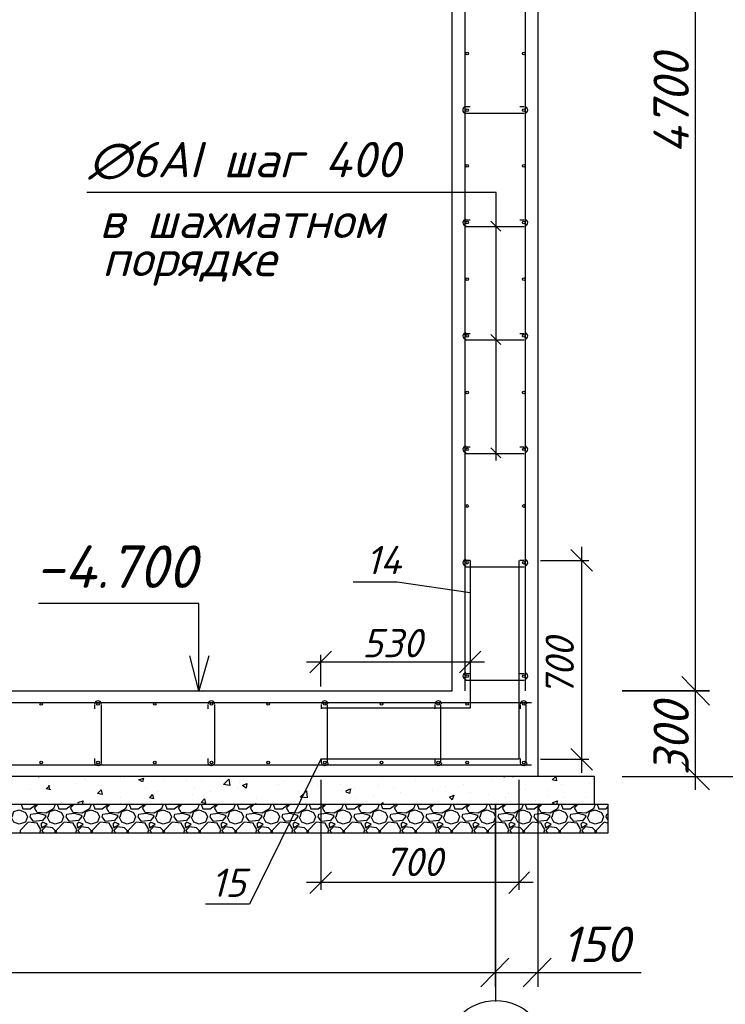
# Model space of a CAD drawing. Extents: x -119078 to 1619993, y 264752 to 340742.
# Tile 96 of 220: x 563119 to 568098, y 311675 to 318624. Entities that reach past the tile are written whole.
import ezdxf

# ---------------------------------------------------------------- set-up
doc = ezdxf.new("R2010")
doc.units = 0
doc.header["$MEASUREMENT"] = 0
doc.layers.add('PDF _Геометрия', color=250, linetype='Continuous')
doc.layers.add('PDF _Текст', color=7, linetype='Continuous')
doc.styles.add('PDF ISOCPEUR Italic', font='isocpeui.ttf')

msp = doc.modelspace()

# ---------------------------------------------------------------- linework, layer by layer
at = {"layer": 'PDF _Геометрия', "color": 7, "lineweight": -3}
for points in [[(554772.148, 322885.242), (554175.233, 322885.242), (554175.233, 322288.327), (554772.148, 322288.327), (554772.148, 313887.057), (566170.695, 313887.057), (566170.695, 322288.327), (566773.961, 322288.327), (566773.961, 313283.791)], [(566259.598, 322288.327), (566259.598, 313887.057)], [(566685.059, 322288.327), (566685.059, 313887.057)], [(566678.709, 318008.315), (566646.958, 318008.315)], [(566481.853, 315512.699), (566481.853, 317405.049), (563592.528, 317405.049)], [(566297.699, 317208.194), (566265.948, 317208.194)], [(566513.604, 317131.992), (566443.752, 317201.844)], [(566678.709, 317208.194), (566646.958, 317208.194)], [(566265.948, 317163.743), (566284.998, 317163.743), (566678.709, 317163.743)], [(566297.699, 316408.073), (566265.948, 316408.073)], [(566265.948, 316363.622), (566284.998, 316363.622), (566678.709, 316363.622)], [(566513.604, 316331.871), (566443.752, 316401.723)], [(566678.709, 316408.073), (566646.958, 316408.073)], [(566297.699, 315607.952), (566265.948, 315607.952)], [(566513.604, 315531.75), (566443.752, 315601.602)], [(566678.709, 315607.952), (566646.958, 315607.952)], [(566265.948, 315563.501), (566284.998, 315563.501), (566678.709, 315563.501)], [(566297.699, 314807.831), (566265.948, 314807.831)], [(566678.709, 314807.831), (566646.958, 314807.831)], [(566265.948, 314763.38), (566284.998, 314763.38), (566678.709, 314763.38)], [(566297.699, 314579.225), (565783.335, 314655.427), (565472.177, 314655.427)], [(564383.562, 313887.057), (564383.562, 314134.713), (564383.562, 314503.023), (563253.233, 314503.023)], [(564453.414, 314134.713), (564383.562, 313887.057), (564320.06, 314134.713)], [(566297.699, 314007.71), (566265.948, 314007.71)], [(566678.709, 314007.71), (566646.958, 314007.71)], [(566265.948, 313963.259), (566284.998, 313963.259), (566678.709, 313963.259)], [(554350.155, 313804.505), (566729.51, 313804.505)], [(563649.68, 313760.054), (563649.68, 313791.804)], [(564449.801, 313760.054), (564449.801, 313791.804)], [(565249.921, 313760.054), (565249.921, 313791.804)], [(565288.022, 313791.804), (565288.022, 313772.754), (565288.022, 313379.044)], [(566050.042, 313760.054), (566050.042, 313791.804)], [(566088.143, 313791.804), (566088.143, 313772.754), (566088.143, 313379.044)], [(566653.308, 313760.054), (566653.308, 313791.804)], [(566691.409, 313791.804), (566691.409, 313772.754), (566691.409, 313379.044)], [(565243.571, 313404.444), (564741.908, 312382.068), (564430.75, 312382.068)], [(554347.048, 313366.343), (566729.51, 313366.343)], [(567986.843, 313283.791), (569237.825, 313283.791)]]:
    msp.add_lwpolyline(points, dxfattribs=at)
at = {"layer": 'PDF _Геометрия', "color": 251, "lineweight": -3, "true_color": 0x535353}
for points in [[(567885.24, 322383.579), (567885.24, 313785.454)], [(567885.24, 313988.66), (567885.24, 313188.539)], [(567370.877, 313887.057), (567986.843, 313887.057), (567370.877, 313887.057)], [(567789.988, 313385.394), (567986.843, 313188.539)], [(567370.877, 313283.791), (567986.843, 313283.791)], [(566475.503, 311797.852), (566475.503, 313086.936), (566475.503, 311696.25)], [(566773.961, 313086.936), (566773.961, 311797.852)], [(566672.358, 311797.852), (566869.214, 312001.058)], [(554372.088, 311899.455), (566570.756, 311899.455)], [(566373.901, 311899.455), (566773.961, 311899.455), (567504.23, 311899.455)]]:
    msp.add_lwpolyline(points, dxfattribs=at)
at = {"layer": 'PDF _Геометрия', "color": 7, "lineweight": -3}
for points in [[(566297.699, 318008.315), (566265.948, 318008.315, 0.92826397), (566265.948, 317963.863), (566284.998, 317963.863), (566678.709, 317963.863)], [(563694.131, 313791.804), (563694.131, 313772.754), (563694.131, 313379.044, -0.9282043), (563649.68, 313379.044), (563649.68, 313410.794)], [(564494.252, 313791.804), (564494.252, 313772.754), (564494.252, 313379.044, -0.9282043), (564449.801, 313379.044), (564449.801, 313410.794)], [(565294.308, 313380.565, -0.9282043), (565249.921, 313379.044), (565249.921, 313410.794)], [(566094.429, 313380.565, -0.9282043), (566050.042, 313379.044), (566050.042, 313410.794)], [(566697.695, 313380.565, -0.9282043), (566653.308, 313379.044), (566653.308, 313410.794)]]:
    msp.add_lwpolyline(points, format="xyb", dxfattribs=at)
at = {"layer": 'PDF _Геометрия', "color": 3, "lineweight": -3}
for points in [[(567161.321, 314731.629), (567008.917, 314884.033)], [(567085.119, 313309.192), (567085.119, 314903.083)], [(566793.012, 314807.831), (567135.921, 314807.831)], [(565319.773, 314166.464), (565167.369, 314014.06)], [(565243.571, 313918.808), (565243.571, 314141.064)], [(566221.497, 314014.06), (566373.901, 314166.464)], [(566399.301, 314090.262), (565141.969, 314090.262)], [(567008.917, 313480.646), (567161.321, 313328.242)], [(566793.012, 313404.444), (567135.921, 313404.444)], [(565243.571, 313258.39), (565243.571, 312483.67)], [(566640.608, 313258.39), (566640.608, 312483.67)], [(565319.773, 312610.674), (565167.369, 312458.27)], [(566570.756, 312458.27), (566716.81, 312610.674)], [(566742.21, 312534.472), (565141.969, 312534.472)]]:
    msp.add_lwpolyline(points, dxfattribs=at)
at = {"layer": 'PDF _Геометрия', "color": 1, "lineweight": -3}
for points in [[(566640.608, 314807.831), (566640.608, 313404.444), (565243.571, 313404.444)], [(566297.699, 314807.831), (566297.699, 313766.404), (565243.571, 313766.404)]]:
    msp.add_lwpolyline(points, dxfattribs=at)
at = {"layer": 'PDF _Геометрия', "color": 251, "lineweight": -3, "true_color": 0x535353}
for points in [[(567986.843, 313785.454), (567789.988, 313988.66)], [(566373.901, 311797.852), (566570.756, 312001.058)]]:
    msp.add_lwpolyline(points, close=True, dxfattribs=at)
at = {"layer": 'PDF _Геометрия', "color": 8, "lineweight": -3, "true_color": 0x767676}
for points in [[(565707.133, 313887.057), (565707.133, 313887.057)], [(563249.619, 313283.791), (563255.969, 313283.791)], [(563255.969, 313283.791), (563255.969, 313283.791)], [(563319.471, 313239.34), (563319.471, 313239.34)], [(563579.828, 313271.091), (563579.828, 313271.091)], [(563586.178, 313283.791), (563586.178, 313283.791)], [(563586.178, 313264.741), (563586.178, 313264.741)], [(563833.834, 313277.441), (563833.834, 313277.441)], [(563859.235, 313277.441), (563859.235, 313277.441)], [(564132.292, 313264.741), (564132.292, 313264.741)], [(564297.397, 313252.04), (564297.397, 313252.04)], [(564398.999, 313252.04), (564398.999, 313252.04)], [(564614.905, 313245.69), (564614.905, 313245.69)], [(564672.056, 313239.34), (564672.056, 313239.34)], [(564875.262, 313283.791), (564875.262, 313283.791)], [(564983.214, 313245.69), (564983.214, 313245.69)], [(565110.218, 313258.39), (565110.218, 313258.39)], [(565300.723, 313283.791), (565300.723, 313283.791)], [(565681.733, 313277.441), (565681.733, 313277.441)], [(565910.339, 313252.04), (565910.339, 313252.04)], [(566450.103, 313252.04), (566450.103, 313252.04)], [(566532.655, 313283.791), (566545.355, 313283.791)], [(566545.355, 313283.791), (566545.355, 313283.791)], [(566596.156, 313283.791), (566602.507, 313283.791)], [(566602.507, 313283.791), (566602.507, 313283.791)], [(563192.468, 313188.539), (563192.468, 313188.539)], [(563287.72, 313213.939), (563287.72, 313213.939)], [(563338.522, 313188.539), (563306.771, 313194.889), (563332.171, 313220.29)], [(563319.471, 313207.589), (563319.471, 313207.589)], [(563332.171, 313188.539), (563325.821, 313220.29)], [(563516.326, 313232.99), (563516.326, 313232.99)], [(564005.289, 313201.239), (564005.289, 313201.239)], [(564094.191, 313175.838), (564094.191, 313175.838)], [(564354.548, 313207.589), (564354.548, 313207.589)], [(564468.851, 313175.838), (564468.851, 313175.838)], [(564659.356, 313201.239), (564659.356, 313201.239)], [(564945.113, 313226.64), (564945.113, 313226.64)], [(565084.817, 313175.838), (565084.817, 313175.838)], [(565218.171, 313220.29), (565218.171, 313220.29)], [(565383.275, 313226.64), (565383.275, 313226.64)], [(565389.625, 313182.189), (565389.625, 313182.189)], [(565421.376, 313182.189), (565453.127, 313194.889), (565446.776, 313163.138), (565421.376, 313175.838)], [(565484.877, 313207.589), (565484.877, 313207.589)], [(565649.982, 313220.29), (565649.982, 313220.29)], [(565757.935, 313194.889), (565757.935, 313194.889)], [(565808.736, 313169.488), (565808.736, 313169.488)], [(566030.992, 313182.189), (566030.992, 313182.189)], [(566126.244, 313213.939), (566126.244, 313213.939)], [(566253.248, 313226.64), (566253.248, 313226.64)], [(566297.699, 313169.488), (566297.699, 313169.488)], [(566685.059, 313188.539), (566685.059, 313188.539)], [(566843.813, 313182.189), (566843.813, 313182.189)], [(566945.416, 313226.64), (566945.416, 313226.64)], [(567142.271, 313232.99), (567142.271, 313232.99)], [(563414.724, 313099.636), (563414.724, 313099.636)], [(563529.027, 313099.636), (563567.128, 313112.337), (563560.777, 313086.936)], [(563573.478, 313099.636), (563573.478, 313099.636)], [(563706.831, 313150.438), (563706.831, 313150.438)], [(563833.834, 313137.737), (563833.834, 313137.737)], [(564017.989, 313118.687), (564017.989, 313118.687)], [(564341.848, 313156.788), (564341.848, 313156.788)], [(564792.709, 313125.037), (564792.709, 313125.037)], [(564868.911, 313112.337), (564868.911, 313112.337)], [(565129.268, 313144.088), (565129.268, 313144.088)], [(565491.228, 313125.037), (565491.228, 313125.037)], [(565618.231, 313144.088), (565618.231, 313144.088)], [(565776.985, 313086.936), (565732.534, 313055.185), (565681.733, 313055.185), (565669.032, 313086.936), (565681.733, 313099.636), (565681.733, 313086.936)], [(566164.345, 313118.687), (566164.345, 313118.687)], [(566424.702, 313156.788), (566424.702, 313156.788)], [(566545.355, 313131.387), (566545.355, 313131.387)], [(566570.756, 313163.138), (566570.756, 313163.138)], [(566761.261, 313112.337), (566761.261, 313112.337)], [(566843.813, 313150.438), (566843.813, 313150.438)], [(566875.564, 313099.636), (566894.614, 313086.936)], [(566881.914, 313099.636), (566913.665, 313112.337), (566907.315, 313086.936)], [(566958.116, 313137.737), (566958.116, 313137.737)], [(567110.52, 313137.737), (567110.52, 313137.737)], [(563065.464, 312998.034), (563078.165, 313036.135), (563116.266, 313048.835), (563160.717, 313029.785), (563173.417, 312998.034), (563160.717, 312959.933), (563116.266, 312947.232), (563078.165, 312959.933), (563059.114, 312998.034)], [(563128.966, 313086.936), (563141.666, 313055.185), (563192.468, 313055.185), (563236.919, 313086.936)], [(563370.272, 313086.936), (563357.572, 313055.185), (563306.771, 313023.434), (563243.269, 313029.785), (563224.219, 313061.535), (563249.619, 313086.936)], [(563319.471, 312998.034), (563332.171, 313036.135), (563370.272, 313048.835), (563414.724, 313029.785), (563427.424, 312998.034), (563414.724, 312959.933), (563370.272, 312947.232), (563332.171, 312959.933), (563313.121, 312998.034)], [(563382.973, 313086.936), (563395.673, 313055.185), (563446.474, 313055.185), (563490.926, 313086.936)], [(563624.279, 313086.936), (563611.579, 313055.185), (563560.777, 313023.434), (563497.276, 313029.785), (563478.225, 313061.535), (563503.626, 313086.936)], [(563529.027, 313093.286), (563548.077, 313086.936)], [(563573.478, 312998.034), (563586.178, 313036.135), (563624.279, 313048.835), (563668.73, 313029.785), (563681.43, 312998.034), (563668.73, 312959.933), (563624.279, 312947.232), (563586.178, 312959.933), (563567.128, 312998.034)], [(563636.979, 313086.936), (563649.68, 313055.185), (563700.481, 313055.185), (563744.932, 313086.936)], [(563878.286, 313086.936), (563865.585, 313055.185), (563814.784, 313023.434), (563751.282, 313029.785), (563732.232, 313061.535), (563757.632, 313086.936)], [(563827.484, 312998.034), (563840.185, 313036.135), (563878.286, 313048.835), (563922.737, 313029.785), (563935.437, 312998.034), (563922.737, 312959.933), (563878.286, 312947.232), (563840.185, 312959.933), (563821.134, 312998.034)], [(563827.484, 313093.286), (563827.484, 313093.286)], [(563890.986, 313086.936), (563903.686, 313055.185), (563954.488, 313055.185), (563998.939, 313086.936)], [(564132.292, 313086.936), (564119.592, 313055.185), (564068.791, 313023.434), (564005.289, 313029.785), (563986.238, 313061.535), (564011.639, 313086.936)], [(564081.491, 312998.034), (564094.191, 313036.135), (564132.292, 313048.835), (564176.743, 313029.785), (564189.444, 312998.034), (564176.743, 312959.933), (564132.292, 312947.232), (564094.191, 312959.933), (564075.141, 312998.034)], [(564144.993, 313086.936), (564157.693, 313055.185), (564208.494, 313055.185), (564252.945, 313086.936)], [(564386.299, 313086.936), (564373.599, 313055.185), (564322.797, 313023.434), (564259.296, 313029.785), (564240.245, 313061.535), (564265.646, 313086.936)], [(564335.498, 312998.034), (564348.198, 313036.135), (564386.299, 313048.835), (564430.75, 313029.785), (564443.45, 312998.034), (564430.75, 312959.933), (564386.299, 312947.232), (564348.198, 312959.933), (564329.147, 312998.034)], [(564398.999, 313086.936), (564411.7, 313055.185), (564462.501, 313055.185), (564506.952, 313086.936)], [(564640.305, 313086.936), (564627.605, 313055.185), (564576.804, 313023.434), (564513.302, 313029.785), (564494.252, 313061.535), (564519.652, 313086.936)], [(564589.504, 312998.034), (564602.204, 313036.135), (564640.305, 313048.835), (564684.757, 313029.785), (564697.457, 312998.034), (564684.757, 312959.933), (564640.305, 312947.232), (564602.204, 312959.933), (564583.154, 312998.034)], [(564653.006, 313086.936), (564665.706, 313055.185), (564716.507, 313055.185), (564760.959, 313086.936)], [(564894.312, 313086.936), (564881.612, 313055.185), (564830.81, 313023.434), (564767.309, 313029.785), (564748.258, 313061.535), (564773.659, 313086.936)], [(564780.009, 313086.936), (564786.359, 313093.286), (564786.359, 313086.936)], [(564843.511, 312998.034), (564856.211, 313036.135), (564894.312, 313048.835), (564938.763, 313029.785), (564951.464, 312998.034), (564938.763, 312959.933), (564894.312, 312947.232), (564856.211, 312959.933), (564837.161, 312998.034)], [(564907.012, 313086.936), (564919.713, 313055.185), (564970.514, 313055.185), (565014.965, 313086.936)], [(565148.319, 313086.936), (565135.618, 313055.185), (565084.817, 313023.434), (565021.315, 313029.785), (565002.265, 313061.535), (565027.666, 313086.936)], [(565097.517, 312998.034), (565110.218, 313036.135), (565148.319, 313048.835), (565192.77, 313029.785), (565205.47, 312998.034), (565192.77, 312959.933), (565148.319, 312947.232), (565110.218, 312959.933), (565091.167, 312998.034)], [(565161.019, 313086.936), (565173.719, 313055.185), (565224.521, 313055.185), (565268.972, 313086.936)], [(565402.325, 313086.936), (565389.625, 313055.185), (565338.824, 313023.434), (565275.322, 313029.785), (565256.272, 313061.535), (565281.672, 313086.936)], [(565351.524, 312998.034), (565364.224, 313036.135), (565402.325, 313048.835), (565446.776, 313029.785), (565459.477, 312998.034), (565446.776, 312959.933), (565402.325, 312947.232), (565364.224, 312959.933), (565345.174, 312998.034)], [(565415.026, 313086.936), (565427.726, 313055.185), (565478.527, 313055.185), (565522.978, 313086.936)], [(565656.332, 313086.936), (565643.632, 313055.185), (565592.83, 313023.434), (565529.329, 313029.785), (565510.278, 313061.535), (565535.679, 313086.936)], [(565605.531, 312998.034), (565618.231, 313036.135), (565656.332, 313048.835), (565700.783, 313029.785), (565713.483, 312998.034), (565700.783, 312959.933), (565656.332, 312947.232), (565618.231, 312959.933), (565599.18, 312998.034)], [(565910.339, 313086.936), (565897.638, 313055.185), (565846.837, 313023.434), (565783.335, 313029.785), (565764.285, 313061.535), (565789.685, 313086.936)], [(565859.537, 312998.034), (565872.238, 313036.135), (565910.339, 313048.835), (565954.79, 313029.785), (565967.49, 312998.034), (565954.79, 312959.933), (565910.339, 312947.232), (565872.238, 312959.933), (565853.187, 312998.034)], [(565923.039, 313086.936), (565935.739, 313055.185), (565986.541, 313055.185), (566030.992, 313086.936)], [(566164.345, 313086.936), (566151.645, 313055.185), (566100.844, 313023.434), (566037.342, 313029.785), (566018.291, 313061.535), (566043.692, 313086.936)], [(566113.544, 312998.034), (566126.244, 313036.135), (566164.345, 313048.835), (566208.796, 313029.785), (566221.497, 312998.034), (566208.796, 312959.933), (566164.345, 312947.232), (566126.244, 312959.933), (566107.194, 312998.034)], [(566177.046, 313086.936), (566189.746, 313055.185), (566240.547, 313055.185), (566284.998, 313086.936)], [(566418.352, 313086.936), (566405.651, 313055.185), (566354.85, 313023.434), (566291.349, 313029.785), (566272.298, 313061.535), (566297.699, 313086.936)], [(566367.55, 312998.034), (566380.251, 313036.135), (566418.352, 313048.835), (566462.803, 313029.785), (566475.503, 312998.034), (566462.803, 312959.933), (566418.352, 312947.232), (566380.251, 312959.933), (566361.2, 312998.034)], [(566431.052, 313086.936), (566443.752, 313055.185), (566494.554, 313055.185), (566539.005, 313086.936)], [(566672.358, 313086.936), (566659.658, 313055.185), (566608.857, 313023.434), (566545.355, 313029.785), (566526.305, 313061.535), (566551.705, 313086.936)], [(566621.557, 312998.034), (566634.257, 313036.135), (566672.358, 313048.835), (566716.81, 313029.785), (566729.51, 312998.034), (566716.81, 312959.933), (566672.358, 312947.232), (566634.257, 312959.933), (566615.207, 312998.034)], [(566634.257, 313093.286), (566634.257, 313093.286)], [(566685.059, 313086.936), (566697.759, 313055.185), (566748.56, 313055.185), (566793.012, 313086.936)], [(566926.365, 313086.936), (566913.665, 313055.185), (566862.863, 313023.434), (566799.362, 313029.785), (566780.311, 313061.535), (566805.712, 313086.936)], [(566875.564, 312998.034), (566888.264, 313036.135), (566926.365, 313048.835), (566970.816, 313029.785), (566983.517, 312998.034), (566970.816, 312959.933), (566926.365, 312947.232), (566888.264, 312959.933), (566869.214, 312998.034)], [(566939.065, 313086.936), (566951.766, 313055.185), (567002.567, 313055.185), (567047.018, 313086.936)], [(567180.372, 313086.936), (567167.671, 313055.185), (567116.87, 313023.434), (567053.368, 313029.785), (567034.318, 313061.535), (567059.719, 313086.936)], [(567129.57, 312998.034), (567142.271, 313036.135), (567180.372, 313048.835), (567224.823, 313029.785), (567237.523, 312998.034), (567224.823, 312959.933), (567180.372, 312947.232), (567142.271, 312959.933), (567123.22, 312998.034)], [(567193.072, 313086.936), (567205.772, 313055.185), (567256.574, 313055.185), (567269.274, 313067.886)], [(563262.32, 312883.731), (563268.67, 312909.131), (563243.269, 312953.583), (563179.767, 312959.933), (563122.616, 312902.781), (563122.616, 312883.731)], [(563516.326, 312883.731), (563522.676, 312909.131), (563497.276, 312953.583), (563433.774, 312959.933), (563376.623, 312902.781), (563376.623, 312883.731)], [(563770.333, 312883.731), (563776.683, 312909.131), (563751.282, 312953.583), (563687.781, 312959.933), (563630.629, 312902.781), (563630.629, 312883.731)], [(564024.339, 312883.731), (564030.69, 312909.131), (564005.289, 312953.583), (563941.787, 312959.933), (563884.636, 312902.781), (563884.636, 312883.731)], [(564278.346, 312883.731), (564284.696, 312909.131), (564259.296, 312953.583), (564195.794, 312959.933), (564138.642, 312902.781), (564138.642, 312883.731)], [(564532.353, 312883.731), (564538.703, 312909.131), (564513.302, 312953.583), (564449.801, 312959.933), (564392.649, 312902.781), (564392.649, 312883.731)], [(564786.359, 312883.731), (564792.709, 312909.131), (564767.309, 312953.583), (564703.807, 312959.933), (564646.656, 312902.781), (564646.656, 312883.731)], [(565040.366, 312883.731), (565046.716, 312909.131), (565021.315, 312953.583), (564957.814, 312959.933), (564900.662, 312902.781), (564900.662, 312883.731)], [(565294.373, 312883.731), (565300.723, 312909.131), (565275.322, 312953.583), (565211.82, 312959.933), (565154.669, 312902.781), (565154.669, 312883.731)], [(565548.379, 312883.731), (565554.729, 312909.131), (565529.329, 312953.583), (565465.827, 312959.933), (565408.676, 312902.781), (565408.676, 312883.731)], [(565802.386, 312883.731), (565808.736, 312909.131), (565783.335, 312953.583), (565719.834, 312959.933), (565662.682, 312902.781), (565662.682, 312883.731)], [(566056.392, 312883.731), (566062.743, 312909.131), (566037.342, 312953.583), (565973.84, 312959.933), (565916.689, 312902.781), (565916.689, 312883.731)], [(566310.399, 312883.731), (566316.749, 312909.131), (566291.349, 312953.583), (566227.847, 312959.933), (566170.695, 312902.781), (566170.695, 312883.731)], [(566564.406, 312883.731), (566570.756, 312909.131), (566545.355, 312953.583), (566481.853, 312959.933), (566424.702, 312902.781), (566424.702, 312883.731)], [(566818.412, 312883.731), (566824.762, 312909.131), (566799.362, 312953.583), (566735.86, 312959.933), (566678.709, 312902.781), (566678.709, 312883.731)], [(567072.419, 312883.731), (567078.769, 312909.131), (567053.368, 312953.583), (566989.867, 312959.933), (566932.715, 312902.781), (566932.715, 312883.731)], [(567269.274, 312953.583), (567243.873, 312959.933), (567186.722, 312902.781), (567186.722, 312883.731)], [(567269.274, 312978.983), (567256.574, 312998.034), (567262.924, 313017.084), (567269.274, 313017.084)], [(563370.272, 312883.731), (563370.272, 312902.781), (563351.222, 312921.832), (563300.421, 312928.182), (563275.02, 312902.781), (563287.72, 312883.731)], [(563624.279, 312883.731), (563624.279, 312902.781), (563605.228, 312921.832), (563554.427, 312928.182), (563529.027, 312902.781), (563541.727, 312883.731)], [(563878.286, 312883.731), (563878.286, 312902.781), (563859.235, 312921.832), (563808.434, 312928.182), (563783.033, 312902.781), (563795.733, 312883.731)], [(564132.292, 312883.731), (564132.292, 312902.781), (564113.242, 312921.832), (564062.44, 312928.182), (564037.04, 312902.781), (564049.74, 312883.731)], [(564386.299, 312883.731), (564386.299, 312902.781), (564367.248, 312921.832), (564316.447, 312928.182), (564291.046, 312902.781), (564303.747, 312883.731)], [(564640.305, 312883.731), (564640.305, 312902.781), (564621.255, 312921.832), (564570.454, 312928.182), (564545.053, 312902.781), (564557.753, 312883.731)], [(564894.312, 312883.731), (564894.312, 312902.781), (564875.262, 312921.832), (564824.46, 312928.182), (564799.06, 312902.781), (564811.76, 312883.731)], [(565148.319, 312883.731), (565148.319, 312902.781), (565129.268, 312921.832), (565078.467, 312928.182), (565053.066, 312902.781), (565065.767, 312883.731)], [(565402.325, 312883.731), (565402.325, 312902.781), (565383.275, 312921.832), (565332.474, 312928.182), (565307.073, 312902.781), (565319.773, 312883.731)], [(565656.332, 312883.731), (565656.332, 312902.781), (565637.281, 312921.832), (565586.48, 312928.182), (565561.079, 312902.781), (565573.78, 312883.731)], [(565910.339, 312883.731), (565910.339, 312902.781), (565891.288, 312921.832), (565840.487, 312928.182), (565815.086, 312902.781), (565827.786, 312883.731)], [(566164.345, 312883.731), (566164.345, 312902.781), (566145.295, 312921.832), (566094.493, 312928.182), (566069.093, 312902.781), (566081.793, 312883.731)], [(566418.352, 312883.731), (566418.352, 312902.781), (566399.301, 312921.832), (566348.5, 312928.182), (566323.099, 312902.781), (566335.8, 312883.731)], [(566672.358, 312883.731), (566672.358, 312902.781), (566653.308, 312921.832), (566602.507, 312928.182), (566577.106, 312902.781), (566589.806, 312883.731)], [(566926.365, 312883.731), (566926.365, 312902.781), (566907.315, 312921.832), (566856.513, 312928.182), (566831.113, 312902.781), (566843.813, 312883.731)], [(567180.372, 312883.731), (567180.372, 312902.781), (567161.321, 312921.832), (567110.52, 312928.182), (567085.119, 312902.781), (567097.82, 312883.731)]]:
    msp.add_lwpolyline(points, dxfattribs=at)
at = {"layer": 'PDF _Геометрия', "color": 7, "lineweight": -3}
for points in [[(553775.172, 313086.936), (567174.022, 313086.936), (567174.022, 313283.791), (553775.172, 313283.791)], [(553571.967, 313086.936), (567269.274, 313086.936), (567269.274, 312883.731), (553571.967, 312883.731)]]:
    msp.add_lwpolyline(points, close=True, dxfattribs=at)
at = {"layer": 'PDF _Геометрия', "color": 8, "lineweight": -3, "true_color": 0x767676}
for points in [[(563992.589, 313271.091), (563986.238, 313245.69), (563960.838, 313258.39)], [(564602.204, 313220.29), (564557.753, 313226.64), (564595.854, 313264.741)], [(566900.964, 313283.791), (566907.315, 313252.04), (566875.564, 313258.39)], [(563694.131, 313188.539), (563700.481, 313156.788), (563668.73, 313163.138)], [(564722.858, 313232.99), (564716.507, 313201.239), (564691.107, 313220.29)], [(565148.319, 313131.387), (565097.517, 313137.737), (565141.969, 313182.189)], [(564056.09, 313156.788), (564062.44, 313125.037), (564037.04, 313131.387)], [(564424.4, 313125.037), (564430.75, 313093.286), (564398.999, 313099.636)], [(566183.396, 313150.438), (566170.695, 313118.687), (566151.645, 313137.737)], [(563198.818, 313017.084), (563249.619, 313023.434), (563300.421, 313010.734), (563300.421, 312998.034), (563281.37, 312972.633), (563217.868, 312966.283), (563192.468, 312998.034)], [(563281.37, 312959.933), (563268.67, 312947.232), (563275.02, 312921.832), (563313.121, 312947.232)], [(563452.825, 313017.084), (563503.626, 313023.434), (563554.427, 313010.734), (563554.427, 312998.034), (563535.377, 312972.633), (563471.875, 312966.283), (563446.474, 312998.034)], [(563535.377, 312959.933), (563522.676, 312947.232), (563529.027, 312921.832), (563567.128, 312947.232)], [(563706.831, 313017.084), (563757.632, 313023.434), (563808.434, 313010.734), (563808.434, 312998.034), (563789.383, 312972.633), (563725.882, 312966.283), (563700.481, 312998.034)], [(563789.383, 312959.933), (563776.683, 312947.232), (563783.033, 312921.832), (563821.134, 312947.232)], [(563960.838, 313017.084), (564011.639, 313023.434), (564062.44, 313010.734), (564062.44, 312998.034), (564043.39, 312972.633), (563979.888, 312966.283), (563954.488, 312998.034)], [(564043.39, 312959.933), (564030.69, 312947.232), (564037.04, 312921.832), (564075.141, 312947.232)], [(564214.844, 313017.084), (564265.646, 313023.434), (564316.447, 313010.734), (564316.447, 312998.034), (564297.397, 312972.633), (564233.895, 312966.283), (564208.494, 312998.034)], [(564297.397, 312959.933), (564284.696, 312947.232), (564291.046, 312921.832), (564329.147, 312947.232)], [(564468.851, 313017.084), (564519.652, 313023.434), (564570.454, 313010.734), (564570.454, 312998.034), (564551.403, 312972.633), (564487.902, 312966.283), (564462.501, 312998.034)], [(564551.403, 312959.933), (564538.703, 312947.232), (564545.053, 312921.832), (564583.154, 312947.232)], [(564722.858, 313017.084), (564773.659, 313023.434), (564824.46, 313010.734), (564824.46, 312998.034), (564805.41, 312972.633), (564741.908, 312966.283), (564716.507, 312998.034)], [(564805.41, 312959.933), (564792.709, 312947.232), (564799.06, 312921.832), (564837.161, 312947.232)], [(564976.864, 313017.084), (565027.666, 313023.434), (565078.467, 313010.734), (565078.467, 312998.034), (565059.416, 312972.633), (564995.915, 312966.283), (564970.514, 312998.034)], [(565059.416, 312959.933), (565046.716, 312947.232), (565053.066, 312921.832), (565091.167, 312947.232)], [(565230.871, 313017.084), (565281.672, 313023.434), (565332.474, 313010.734), (565332.474, 312998.034), (565313.423, 312972.633), (565249.921, 312966.283), (565224.521, 312998.034)], [(565313.423, 312959.933), (565300.723, 312947.232), (565307.073, 312921.832), (565345.174, 312947.232)], [(565484.877, 313017.084), (565535.679, 313023.434), (565586.48, 313010.734), (565586.48, 312998.034), (565567.43, 312972.633), (565503.928, 312966.283), (565478.527, 312998.034)], [(565567.43, 312959.933), (565554.729, 312947.232), (565561.079, 312921.832), (565599.18, 312947.232)], [(565738.884, 313017.084), (565789.685, 313023.434), (565840.487, 313010.734), (565840.487, 312998.034), (565821.436, 312972.633), (565757.935, 312966.283), (565732.534, 312998.034)], [(565821.436, 312959.933), (565808.736, 312947.232), (565815.086, 312921.832), (565853.187, 312947.232)], [(565992.891, 313017.084), (566043.692, 313023.434), (566094.493, 313010.734), (566094.493, 312998.034), (566075.443, 312972.633), (566011.941, 312966.283), (565986.541, 312998.034)], [(566075.443, 312959.933), (566062.743, 312947.232), (566069.093, 312921.832), (566107.194, 312947.232)], [(566246.897, 313017.084), (566297.699, 313023.434), (566348.5, 313010.734), (566348.5, 312998.034), (566329.45, 312972.633), (566265.948, 312966.283), (566240.547, 312998.034)], [(566329.45, 312959.933), (566316.749, 312947.232), (566323.099, 312921.832), (566361.2, 312947.232)], [(566500.904, 313017.084), (566551.705, 313023.434), (566602.507, 313010.734), (566602.507, 312998.034), (566583.456, 312972.633), (566519.954, 312966.283), (566494.554, 312998.034)], [(566583.456, 312959.933), (566570.756, 312947.232), (566577.106, 312921.832), (566615.207, 312947.232)], [(566754.911, 313017.084), (566805.712, 313023.434), (566856.513, 313010.734), (566856.513, 312998.034), (566837.463, 312972.633), (566773.961, 312966.283), (566748.56, 312998.034)], [(566837.463, 312959.933), (566824.762, 312947.232), (566831.113, 312921.832), (566869.214, 312947.232)], [(567008.917, 313017.084), (567059.719, 313023.434), (567110.52, 313010.734), (567110.52, 312998.034), (567091.469, 312972.633), (567027.968, 312966.283), (567002.567, 312998.034)], [(567091.469, 312959.933), (567078.769, 312947.232), (567085.119, 312921.832), (567123.22, 312947.232)]]:
    msp.add_lwpolyline(points, close=True, dxfattribs=at)
at = {"layer": 'PDF _Геометрия', "color": 7, "lineweight": -3}
for centre, radius in [((566275.475, 318386.151), 9.524), ((566675.535, 318386.151), 9.524), ((566275.475, 317986.091), 9.524), ((566675.535, 317986.091), 9.524), ((566275.475, 317592.38), 9.524), ((566675.535, 317592.38), 9.524), ((566275.475, 317192.32), 9.524), ((566675.535, 317192.32), 9.524), ((566275.475, 316792.259), 9.524), ((566675.535, 316792.259), 9.524), ((566275.475, 316392.199), 9.524), ((566675.535, 316392.199), 9.524), ((566275.475, 315992.138), 9.524), ((566675.535, 315992.138), 9.524), ((566275.474, 315592.077), 9.525), ((566675.534, 315592.077), 9.525), ((566275.474, 315192.017), 9.525), ((566675.534, 315192.017), 9.525), ((566275.474, 314791.956), 9.525), ((566675.534, 314791.956), 9.525), ((566275.474, 313991.835), 9.525), ((566675.534, 313991.835), 9.525), ((563271.844, 313794.979), 9.526), ((563671.905, 313794.979), 9.526), ((564071.966, 313794.98), 9.525), ((564472.027, 313794.98), 9.525), ((564872.087, 313794.98), 9.525), ((565272.147, 313794.98), 9.525), ((565672.208, 313794.98), 9.525), ((566072.268, 313794.98), 9.525), ((566275.474, 313794.98), 9.525), ((566675.534, 313794.98), 9.525), ((563271.844, 313382.218), 9.526), ((563671.905, 313382.218), 9.526), ((564071.966, 313382.219), 9.525), ((564472.027, 313382.219), 9.525), ((564872.087, 313382.219), 9.525), ((565272.147, 313382.219), 9.525), ((565672.208, 313382.219), 9.525), ((566072.268, 313382.219), 9.525), ((566275.474, 313382.219), 9.525), ((566675.534, 313382.219), 9.525)]:
    msp.add_circle(centre, radius, dxfattribs=at)
at = {"layer": 'PDF _Геометрия', "color": 1, "lineweight": -3}
msp.add_circle((566478.677, 311350.164), 352.436, dxfattribs=at)
at = {"layer": 'PDF _Геометрия', "color": 7, "lineweight": -3}
for centre, start, end in [((566681.885, 317986.088), 274.261115, 85.738885), ((566269.122, 317192.319), 94.261115, 265.738885), ((566681.885, 317192.318), 274.261115, 85.738885), ((566269.122, 316392.198), 94.261115, 265.738885), ((566681.885, 316392.197), 274.261115, 85.738885), ((566269.122, 315592.077), 94.261115, 265.738885), ((566681.885, 315592.076), 274.261115, 85.738885), ((566269.122, 314791.956), 94.261115, 265.738885), ((566681.885, 314791.955), 274.261115, 85.738885), ((566269.122, 313991.835), 94.261115, 265.738885), ((566681.885, 313991.834), 274.261115, 85.738885), ((563671.906, 313794.981), 4.2647881, 175.7352119), ((564472.027, 313794.981), 4.2647881, 175.7352119), ((565272.148, 313794.981), 4.2647881, 175.7352119), ((566072.269, 313794.981), 4.2647881, 175.7352119), ((566675.535, 313794.981), 4.2647881, 175.7352119)]:
    msp.add_arc(centre, 22.224, start, end, dxfattribs=at)

# ---------------------------------------------------------------- texts
at = {"layer": 'PDF _Текст', "color": 251, "lineweight": 30, "true_color": 0x535353, "char_height": 249.9972, "attachment_point": 7, "rotation": 90, "style": 'PDF ISOCPEUR Italic'}
for s, insert in [('4700', (567840.789, 317678.106)), ('300', (567840.789, 313290.141))]:
    msp.add_mtext(s, dxfattribs=dict(at, insert=insert))
at = {"layer": 'PDF _Текст', "lineweight": 30, "attachment_point": 7, "style": 'PDF ISOCPEUR Italic'}
for s, insert, char_height in [('∅6АI шаг 400', (563605.228, 317495.351), 249.99723), ('в шахматном', (563681.43, 317082.59), 249.99723), ('порядке', (563700.481, 316746.031), 249.9972), ('-4.700', (563227.832, 314613.929), 299.9959), ('14', (565561.079, 314710.811), 199.9945), ('15', (564468.851, 312433.704), 199.9945)]:
    msp.add_mtext(s, dxfattribs=dict(at, insert=insert, char_height=char_height))
at = {"layer": 'PDF _Текст', "color": 3, "lineweight": 30, "char_height": 199.9945, "attachment_point": 7, "style": 'PDF ISOCPEUR Italic'}
for s, insert in [('530', (565535.679, 314124.488)), ('700', (565688.083, 312579.994))]:
    msp.add_mtext(s, dxfattribs=dict(at, insert=insert))
at = {"layer": 'PDF _Текст', "color": 3, "lineweight": 30, "insert": (567029.594, 313848.956), "char_height": 199.9945, "attachment_point": 7, "rotation": 90, "style": 'PDF ISOCPEUR Italic'}
msp.add_mtext('700', dxfattribs=at)
at = {"layer": 'PDF _Текст', "color": 251, "lineweight": 30, "true_color": 0x535353, "insert": (566945.416, 311974.239), "char_height": 249.9972, "attachment_point": 7, "style": 'PDF ISOCPEUR Italic'}
msp.add_mtext('150', dxfattribs=at)

doc.saveas('drawing.dxf')
